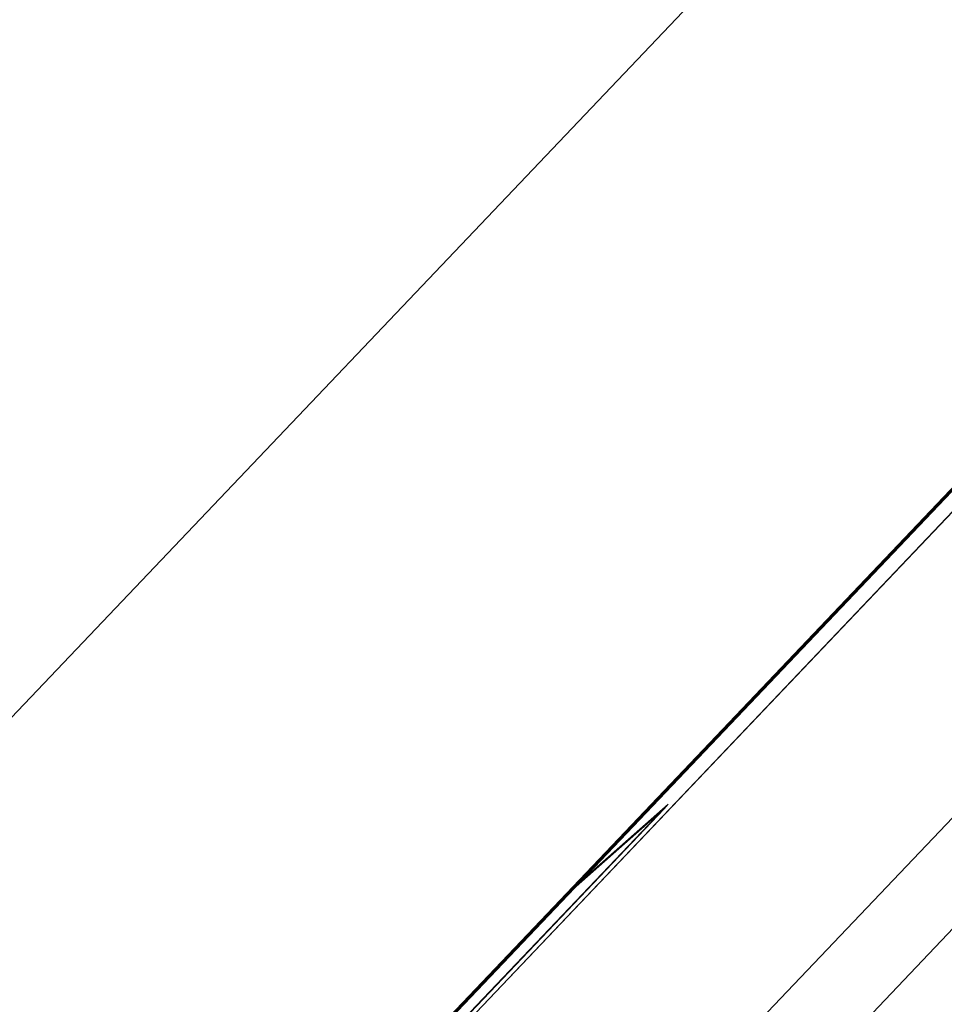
# Model space of a CAD drawing. Header units: metres. Extents: x 32343131.6 to 32343183.7, y 5699223.3 to 5699275.1.
# Tile 92 of 190: x 32343139 to 32343140.2, y 5699264.8 to 5699266.1. Entities that reach past the tile are written whole.
import ezdxf

# ---------------------------------------------------------------- set-up
doc = ezdxf.new("R2010")
doc.units = ezdxf.units.M
for name, color, linetype, lineweight in [('0-1', 7, 'Continuous', 5), ('A-ANNO-DIMS', 7, 'Continuous', 9), ('A-ANNO-DIMS-50', 7, 'Continuous', 9)]:
    doc.layers.add(name, color=color, linetype=linetype, lineweight=lineweight)
for name, color, linetype, lineweight, true_color in [('A-ROOF-1', 7, 'Continuous', 5, 0xcccccc), ('E-POWR-CNDT-1', 5, 'Continuous', 70, 0x0000ff), ('S-BEAM-1', 7, 'Continuous', 5, 0xcccccc)]:
    doc.layers.add(name, color=color, linetype=linetype, lineweight=lineweight, true_color=true_color)
doc.styles.add('Arial', font='arial.ttf', dxfattribs={"height": 0.15})
doc.dimstyles.new('Blitzschutz', dxfattribs={"dimscale": 0.3048, "dimtxt": 0.1530389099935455, "dimasz": 0.4921259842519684, "dimexe": 0.3937007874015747, "dimexo": 0.0625, "dimgap": 0.2870734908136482, "dimtad": 1, "dimlfac": 100, "dimrnd": 0.01, "dimdsep": 46, "dimtxsty": 'Arial', "dimblk1": 'OBLIQUE', "dimblk2": 'OBLIQUE', "dimsah": 1, "dimcen": 0.09, "dimdle": 0.3937007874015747, "dimadec": 0, "dimazin": 0, "dimtfac": 1, "dimtdec": 4, "dimtix": 1, "dimtmove": 0, "dimatfit": 3, "dimfxl": 0.3937007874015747, "dimfxlon": 1, "dimtvp": 1, "dimtfill": 1, "dimtolj": 1, "dimtzin": 0, "dimarcsym": 2})

# ---------------------------------------------------------------- blocks, each defined once
blk = doc.blocks.new('Schrag Ortgang Acse A - Schrag Ortgang Acse A-3548853-TGA_190_LP5_GR_DA-TGA-01_G_')
at = {"layer": 'A-ROOF-1'}
for p, q in [((54.58055596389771, 7.955352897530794), (62.87531291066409, 16.67400716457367)), ((62.87597733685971, 16.67325474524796), (54.58122039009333, 7.954600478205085)), ((61.9755647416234, 15.72827804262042), (62.86893306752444, 16.66730128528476)), ((62.86965756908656, 16.66661201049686), (61.99538215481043, 15.74765740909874)), ((54.79500791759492, 7.751327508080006), (63.08976486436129, 16.46998177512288)), ((54.89856987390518, 7.860181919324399), (63.08970478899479, 16.46991863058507)), ((54.57935506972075, 7.932122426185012), (62.11747182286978, 15.85546896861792)), ((54.57982489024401, 7.931590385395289), (62.11239193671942, 15.84910360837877)), ((62.11239193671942, 15.84910360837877), (61.9755647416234, 15.72827804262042)), ((61.99538215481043, 15.74765740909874), (62.11747182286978, 15.85546896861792)), ((62.11747182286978, 15.85546896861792), (62.11239193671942, 15.84910360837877)), ((54.56825951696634, 7.940977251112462), (61.99538215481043, 15.74765740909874)), ((54.56738998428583, 7.941514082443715), (61.9755647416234, 15.72827804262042))]:
    blk.add_line(p, q, dxfattribs=at)
blk = doc.blocks.new('ARC_190_LPX_FM_Stellplätze_rvt-1-TGA_190_LP5_GR_DA-TGA-01_G_')
at = {"layer": 'S-BEAM-1'}
for p, q in [((32343132.36477964, 5699257.128139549), (32343140.62705795, 5699265.812655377)), ((32343132.36486975, 5699257.128234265), (32343140.62714806, 5699265.812750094)), ((32343132.63646708, 5699256.869661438), (32343140.89874539, 5699265.554177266)), ((32343132.63646708, 5699256.869661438), (32343140.89874539, 5699265.554177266)), ((32343132.6365572, 5699256.869756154), (32343140.8988355, 5699265.554271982)), ((32343132.6365572, 5699256.869756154), (32343140.8988355, 5699265.554271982))]:
    blk.add_line(p, q, dxfattribs=at)
at = {"layer": 'A-ROOF-1'}
blk.add_blockref('Schrag Ortgang Acse A - Schrag Ortgang Acse A-3548853-TGA_190_LP5_GR_DA-TGA-01_G_', (32343077.76731257, 5699249.185478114), dxfattribs=at)
blk = doc.blocks.new('DIMBLOCK12-TGA_190_LP5_GR_DA-TGA-01_G_')
at = {"layer": 'A-ANNO-DIMS-50', "lineweight": 35, "transparency": 16777216}
for p, q in [((32343140.08912981, 5699266.268992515), (32343140.08648796, 5699266.375025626)), ((32343140.08912981, 5699266.268992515), (32343140.09177168, 5699266.162959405)), ((32343131.89186227, 5699257.652810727), (32343131.88922042, 5699257.758843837)), ((32343131.89186227, 5699257.652810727), (32343131.89450413, 5699257.546777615))]:
    blk.add_line(p, q, dxfattribs=at)
at = {"layer": 'A-ANNO-DIMS-50', "transparency": 16777216}
for p, q in [((32343140.17184281, 5699266.355932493), (32343131.80914927, 5699257.56587075)), ((32343140.08912981, 5699266.268992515), (32343140.00218984, 5699266.351705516)), ((32343140.08912981, 5699266.268992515), (32343140.17606979, 5699266.186279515)), ((32343131.89186227, 5699257.652810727), (32343131.80492229, 5699257.735523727)), ((32343131.89186227, 5699257.652810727), (32343131.97880225, 5699257.570097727))]:
    blk.add_line(p, q, dxfattribs=at)
at = {"layer": 'A-ANNO-DIMS-50', "color": 0, "transparency": 16777216, "insert": (32343136.57066691, 5699262.161255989), "char_height": 0.15, "width": 1.308129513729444, "attachment_point": 1, "rotation": 226.42725660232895, "line_spacing_factor": 0.9417779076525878, "style": 'Arial', "bg_fill": 3, "box_fill_scale": 1.25, "bg_fill_color": 256, "bg_fill_true_color": 13158600, "bg_fill_transparency": 0}
blk.add_mtext('1189,26 cm', dxfattribs=at)
blk = doc.blocks.new('_Oblique')
at = {"color": 0, "linetype": 'ByBlock', "lineweight": -2}
blk.add_line((-0.5, -0.5), (0.5, 0.5), dxfattribs=at)

msp = doc.modelspace()

# ---------------------------------------------------------------- linework, layer by layer
at = {"layer": 'E-POWR-CNDT-1'}
msp.add_line((32343132.40816793, 5699257.202761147), (32343140.56437634, 5699265.775786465), dxfattribs=at)

# ---------------------------------------------------------------- block references
at = {"layer": '0-1'}
msp.add_blockref('ARC_190_LPX_FM_Stellplätze_rvt-1-TGA_190_LP5_GR_DA-TGA-01_G_', (0, 0), dxfattribs=at)

# ---------------------------------------------------------------- next in the draw order: dimensions: what is measured, and where the dimension line sits
at = {"layer": 'A-ANNO-DIMS'}
dim = msp.add_linear_dim(base=(32343131.89186227, 5699257.65281073), p1=(32343140.17606979, 5699266.186279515), p2=(32343131.97880225, 5699257.570097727), angle=46.42725345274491, dimstyle='Blitzschutz', override={"dimpost": '<> cm', "dimfxl": 11.89259364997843}, dxfattribs=at)
dim.commit()
dim.dimension.update_dxf_attribs({"geometry": 'DIMBLOCK12-TGA_190_LP5_GR_DA-TGA-01_G_', "text_midpoint": (32343135.87161581, 5699262.074001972)})

doc.saveas('drawing.dxf')
